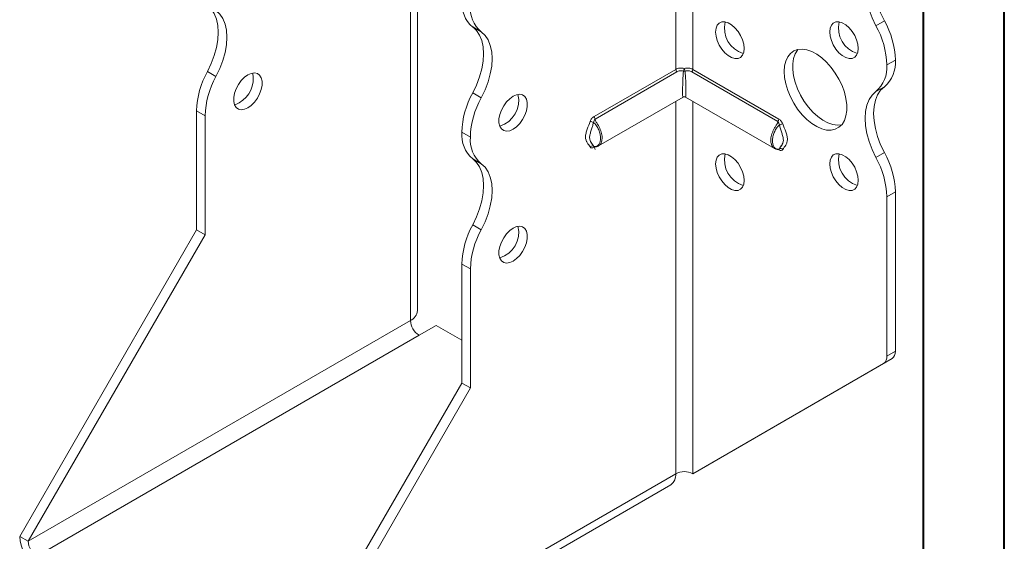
# Model space of a CAD drawing. Header units: millimetres. Extents: x 0 to 210, y 0 to 297.
# Tile 3 of 8: x 149 to 210, y 55 to 88. Entities that reach past the tile are written whole.
import ezdxf

# ---------------------------------------------------------------- set-up
doc = ezdxf.new("R2010")
doc.units = ezdxf.units.MM

msp = doc.modelspace()

# ---------------------------------------------------------------- linework, layer by layer
at = {"color": 7, "linetype": 'Continuous', "lineweight": 40}
for p, q in [((210.079, 0.215), (210.079, 297.215)), ((205.079, 5.215), (205.079, 292.215))]:
    msp.add_line(p, q, dxfattribs=at)
at = {"color": 7, "linetype": 'Continuous', "lineweight": 15}
for p, q in [((173.713, 69.692), (173.713, 92.657)), ((173.274, 69.08), (173.274, 92.045)), ((189.714, 90.817), (189.714, 84.629)), ((190.775, 84.629), (190.775, 90.817)), ((202.12, 87.334), (202.65, 87.64)), ((177.661, 86.947), (177.131, 87.253)), ((203.326, 85.209), (202.795, 84.903)), ((202.795, 84.902), (203.326, 85.208)), ((202.795, 84.903), (202.795, 84.902)), ((203.326, 85.209), (203.326, 85.208)), ((160.691, 84.495), (161.221, 84.188)), ((184.652, 81.707), (189.714, 84.629)), ((189.782, 84.476), (184.72, 81.554)), ((196.04, 81.397), (190.707, 84.476)), ((190.775, 84.629), (196.108, 81.55)), ((177.131, 83.17), (177.661, 82.864)), ((202.651, 83.558), (202.12, 83.252)), ((184.922, 79.885), (190.169, 82.915)), ((189.714, 82.652), (189.714, 59.589)), ((190.319, 82.915), (195.841, 79.727)), ((190.775, 59.589), (190.775, 82.652)), ((160.546, 81.758), (160.015, 82.065)), ((160.015, 74.695), (160.015, 82.065)), ((160.546, 74.388), (160.546, 81.758)), ((176.986, 80.432), (176.456, 80.738)), ((176.456, 80.738), (176.986, 80.432)), ((176.456, 80.738), (176.456, 80.738)), ((176.986, 80.432), (176.986, 80.432)), ((184.633, 79.849), (184.613, 79.871)), ((184.7, 79.83), (184.652, 79.803)), ((196.108, 79.646), (196.06, 79.673)), ((202.12, 79.168), (202.651, 79.474)), ((177.661, 78.781), (177.131, 79.087)), ((203.326, 77.044), (202.795, 76.738)), ((203.326, 77.044), (203.326, 67.175)), ((202.795, 76.738), (202.795, 66.869)), ((149.055, 55.711), (160.015, 74.695)), ((160.546, 74.388), (160.015, 74.695)), ((177.131, 75.004), (177.661, 74.698)), ((149.586, 55.405), (160.546, 74.388)), ((176.986, 72.268), (176.456, 72.574)), ((176.456, 65.204), (176.456, 72.574)), ((176.986, 64.898), (176.986, 72.268)), ((173.274, 69.08), (149.586, 55.405)), ((173.804, 68.161), (174.865, 68.773)), ((176.456, 67.855), (174.865, 68.773)), ((150.116, 54.486), (173.804, 68.161)), ((202.795, 66.869), (203.326, 67.175)), ((191.305, 59.895), (203.119, 66.717)), ((203.119, 66.717), (202.588, 66.411)), ((190.775, 59.589), (202.588, 66.411)), ((165.496, 46.22), (176.456, 65.204)), ((166.026, 45.914), (176.986, 64.898)), ((176.456, 65.204), (176.986, 64.898)), ((190.775, 59.589), (191.305, 59.895)), ((166.026, 45.914), (189.714, 59.589)), ((189.714, 59.589), (189.714, 59.589)), ((165.715, 45.227), (189.403, 58.902)), ((149.586, 55.405), (149.055, 55.711))]:
    msp.add_line(p, q, dxfattribs=at)
at = {"color": 7, "linetype": 'Continuous', "lineweight": 15, "flags": 128}
for points in [[(202.65, 91.723), (202.414, 91.506), (202.225, 91.225), (202.087, 90.888), (202.003, 90.5), (201.975, 90.071), (202.003, 89.61), (202.087, 89.125), (202.225, 88.629), (202.414, 88.13), (202.65, 87.64)], [(202.12, 87.334), (201.884, 87.824), (201.695, 88.323), (201.557, 88.819), (201.473, 89.304), (201.445, 89.765), (201.473, 90.194), (201.557, 90.582), (201.695, 90.919), (201.884, 91.2), (202.12, 91.417)], [(160.691, 88.578), (160.927, 88.361), (161.116, 88.08), (161.254, 87.743), (161.338, 87.355), (161.366, 86.926), (161.338, 86.465), (161.254, 85.98), (161.116, 85.483), (160.927, 84.985), (160.691, 84.495)], [(161.221, 84.188), (161.457, 84.678), (161.646, 85.177), (161.784, 85.674), (161.868, 86.158), (161.896, 86.62), (161.868, 87.049), (161.784, 87.437), (161.646, 87.774), (161.457, 88.055), (161.221, 88.272)], [(192.189, 86.943), (192.214, 87.173), (192.29, 87.359), (192.411, 87.492), (192.571, 87.563), (192.759, 87.568), (192.966, 87.508), (193.179, 87.385), (193.386, 87.206), (193.575, 86.983), (193.734, 86.728), (193.855, 86.456), (193.931, 86.182), (193.957, 85.923), (193.931, 85.693), (193.855, 85.507), (193.734, 85.374), (193.575, 85.303), (193.386, 85.298), (193.179, 85.358), (192.966, 85.481), (192.759, 85.66), (192.571, 85.883), (192.411, 86.138), (192.29, 86.41), (192.214, 86.684), (192.189, 86.943)], [(199.26, 86.944), (199.286, 87.173), (199.361, 87.36), (199.482, 87.492), (199.642, 87.564), (199.83, 87.569), (200.037, 87.508), (200.25, 87.385), (200.457, 87.207), (200.646, 86.984), (200.805, 86.729), (200.926, 86.456), (201.002, 86.182), (201.028, 85.923), (201.002, 85.694), (200.926, 85.508), (200.805, 85.375), (200.646, 85.304), (200.457, 85.298), (200.25, 85.359), (200.037, 85.482), (199.83, 85.66), (199.642, 85.884), (199.482, 86.139), (199.361, 86.411), (199.286, 86.685), (199.26, 86.944)], [(177.131, 83.17), (177.367, 83.66), (177.556, 84.158), (177.694, 84.655), (177.778, 85.139), (177.806, 85.601), (177.778, 86.03), (177.694, 86.418), (177.556, 86.755), (177.367, 87.035), (177.131, 87.253)], [(177.661, 82.864), (177.897, 83.353), (178.086, 83.852), (178.224, 84.349), (178.308, 84.833), (178.337, 85.295), (178.308, 85.724), (178.224, 86.111), (178.086, 86.449), (177.897, 86.729), (177.661, 86.947)], [(196.431, 84.494), (196.457, 84.84), (196.532, 85.147), (196.654, 85.409), (196.821, 85.618), (197.029, 85.769), (197.271, 85.857), (197.542, 85.881), (197.835, 85.841), (198.142, 85.736), (198.454, 85.57), (198.765, 85.347), (199.066, 85.073), (199.348, 84.755), (199.606, 84.401), (199.832, 84.02), (200.02, 83.623), (200.165, 83.219), (200.264, 82.819), (200.314, 82.433), (200.314, 82.072), (200.264, 81.744), (200.165, 81.459), (200.02, 81.223), (199.832, 81.042), (199.606, 80.922), (199.348, 80.866), (199.066, 80.874), (198.765, 80.947), (198.454, 81.083), (198.142, 81.278), (197.835, 81.527), (197.542, 81.824), (197.271, 82.161), (197.029, 82.53), (196.821, 82.92), (196.654, 83.322), (196.532, 83.725), (196.457, 84.119), (196.431, 84.494)], [(197.292, 85.861), (197.263, 85.827), (197.117, 85.591), (197.018, 85.305), (196.968, 84.977), (196.968, 84.616), (197.018, 84.23), (197.117, 83.83), (197.263, 83.426), (197.451, 83.029), (197.677, 82.648), (197.934, 82.294), (198.217, 81.976), (198.517, 81.702), (198.828, 81.479), (199.141, 81.313), (199.447, 81.208), (199.74, 81.168), (199.99, 81.188)], [(163.197, 84.289), (162.986, 84.137), (162.787, 83.935), (162.611, 83.694), (162.47, 83.428), (162.371, 83.153), (162.32, 82.885), (162.32, 82.639), (162.371, 82.429), (162.47, 82.268), (162.611, 82.166), (162.787, 82.127), (162.986, 82.155), (163.197, 82.247), (163.409, 82.399), (163.608, 82.601), (163.784, 82.842), (163.925, 83.108), (164.024, 83.383), (164.075, 83.652), (164.075, 83.898), (164.024, 84.107), (163.925, 84.268), (163.784, 84.37), (163.608, 84.409), (163.409, 84.381), (163.197, 84.289)], [(179.638, 82.963), (179.426, 82.812), (179.227, 82.609), (179.052, 82.368), (178.91, 82.103), (178.811, 81.828), (178.76, 81.559), (178.76, 81.313), (178.811, 81.104), (178.91, 80.943), (179.052, 80.84), (179.227, 80.802), (179.426, 80.83), (179.638, 80.922), (179.849, 81.074), (180.048, 81.276), (180.224, 81.517), (180.365, 81.783), (180.464, 82.058), (180.515, 82.326), (180.515, 82.572), (180.464, 82.782), (180.365, 82.942), (180.224, 83.045), (180.048, 83.084), (179.849, 83.056), (179.638, 82.963)], [(202.12, 79.168), (201.884, 79.658), (201.695, 80.157), (201.557, 80.654), (201.473, 81.138), (201.445, 81.6), (201.473, 82.029), (201.557, 82.416), (201.695, 82.754), (201.884, 83.034), (202.12, 83.252)], [(202.651, 83.558), (202.415, 83.34), (202.225, 83.06), (202.087, 82.723), (202.003, 82.335), (201.975, 81.906), (202.003, 81.444), (202.087, 80.96), (202.225, 80.463), (202.415, 79.964), (202.651, 79.474)], [(162.667, 82.554), (162.456, 82.461), (162.366, 82.441)], [(192.189, 78.778), (192.214, 79.007), (192.29, 79.194), (192.411, 79.326), (192.571, 79.397), (192.759, 79.403), (192.966, 79.342), (193.179, 79.219), (193.386, 79.041), (193.575, 78.818), (193.734, 78.562), (193.855, 78.29), (193.931, 78.016), (193.957, 77.757), (193.931, 77.528), (193.855, 77.341), (193.734, 77.209), (193.575, 77.138), (193.386, 77.132), (193.179, 77.193), (192.966, 77.316), (192.759, 77.494), (192.571, 77.717), (192.411, 77.973), (192.29, 78.245), (192.214, 78.519), (192.189, 78.778)], [(199.26, 78.779), (199.286, 79.008), (199.361, 79.194), (199.482, 79.327), (199.642, 79.398), (199.83, 79.404), (200.037, 79.343), (200.25, 79.22), (200.457, 79.042), (200.646, 78.818), (200.805, 78.563), (200.926, 78.291), (201.002, 78.017), (201.028, 77.758), (201.002, 77.529), (200.926, 77.342), (200.805, 77.209), (200.646, 77.138), (200.457, 77.133), (200.25, 77.194), (200.037, 77.317), (199.83, 77.495), (199.642, 77.718), (199.482, 77.973), (199.361, 78.246), (199.286, 78.519), (199.26, 78.779)], [(177.131, 75.004), (177.367, 75.494), (177.556, 75.993), (177.694, 76.489), (177.778, 76.974), (177.806, 77.436), (177.778, 77.865), (177.694, 78.252), (177.556, 78.59), (177.367, 78.87), (177.131, 79.087)], [(177.661, 74.698), (177.897, 75.188), (178.086, 75.686), (178.224, 76.183), (178.308, 76.668), (178.337, 77.129), (178.308, 77.558), (178.224, 77.946), (178.086, 78.283), (177.897, 78.564), (177.661, 78.781)], [(179.638, 74.798), (179.426, 74.646), (179.227, 74.444), (179.052, 74.203), (178.91, 73.937), (178.811, 73.662), (178.76, 73.394), (178.76, 73.148), (178.811, 72.938), (178.91, 72.778), (179.052, 72.675), (179.227, 72.636), (179.426, 72.664), (179.638, 72.757), (179.849, 72.908), (180.048, 73.111), (180.224, 73.352), (180.365, 73.617), (180.464, 73.892), (180.515, 74.161), (180.515, 74.407), (180.464, 74.616), (180.365, 74.777), (180.224, 74.88), (180.048, 74.918), (179.849, 74.89), (179.638, 74.798)]]:
    msp.add_lwpolyline(points, dxfattribs=at)
at = {"color": 7, "linetype": 'Continuous', "lineweight": 15}
for centre, radius, start, end in [((178.407, 88.738), 1.959, 175.16254, 229.32327), ((178.938, 88.432), 1.959, 175.16254, 229.32327), ((194.387, 87.192), 1.658, 166.94965, 253.04497), ((201.458, 87.193), 1.658, 166.94965, 253.04497), ((197.486, 84.738), 5.312, 1.78232, 29.26309), ((198.017, 85.044), 5.312, 1.78232, 29.26309), ((200.844, 84.737), 1.959, 310.67673, 4.83746), ((201.374, 85.043), 1.959, 310.67673, 4.83746), ((165.321, 81.899), 5.308, 150.73258, 178.21727), ((161.77, 84.068), 1.76, 300.64393, 10.92493), ((189.948, 84.641), 0.234, 182.87561, 224.84923), ((190.8, 84.416), 0.618, 153.92698, 169.77405), ((190.244, 84.792), 0.272, 258.72993, 281.27007), ((189.689, 84.416), 0.618, 10.22595, 26.07302), ((190.541, 84.641), 0.234, 315.15077, 357.12438), ((165.852, 81.593), 5.308, 150.73258, 178.21727), ((181.765, 80.573), 5.312, 150.73691, 178.21768), ((178.323, 82.702), 1.658, 286.95489, 13.05048), ((182.295, 80.267), 5.312, 150.73691, 178.21768), ((190.244, 82.785), 0.15, 65.0617, 115.77528), ((184.368, 80.92), 0.489, 59.86062, 84.98332), ((184.886, 81.719), 0.234, 182.87561, 224.84923), ((195.874, 81.562), 0.234, 315.15077, 357.12439), ((196.393, 80.763), 0.489, 95.01668, 120.13938), ((178.407, 80.573), 1.959, 175.16254, 229.32327), ((178.938, 80.267), 1.959, 175.16254, 229.32327), ((184.542, 79.72), 0.167, 64.57096, 141.96884), ((184.753, 79.805), 0.101, 156.37589, 181.47714), ((194.387, 79.027), 1.658, 166.94965, 253.04497), ((196.006, 79.648), 0.102, 358.65339, 21.59284), ((196.219, 79.563), 0.167, 38.03116, 115.42904), ((201.458, 79.027), 1.658, 166.94965, 253.04497), ((198.02, 76.879), 5.308, 1.78273, 29.26742), ((197.49, 76.573), 5.308, 1.78273, 29.26742), ((181.762, 72.409), 5.308, 150.73258, 178.21727), ((182.292, 72.102), 5.308, 150.73258, 178.21727), ((178.323, 74.536), 1.658, 286.95489, 13.05048), ((172.962, 69.767), 0.754, 294.37466, 354.3052), ((174.425, 69.132), 1.153, 182.60548, 237.39452), ((202.825, 67.126), 0.503, 305.69804, 5.62038), ((202.295, 66.82), 0.503, 305.69804, 5.62038), ((188.979, 59.508), 0.739, 305.01333, 6.29885), ((190.244, 58.565), 1.153, 62.60967, 117.39033), ((151.358, 55.816), 2.305, 182.60548, 237.39452), ((150.737, 55.457), 1.153, 182.60548, 237.39452)]:
    msp.add_arc(centre, radius, start, end, dxfattribs=at)
for major_axis, start_param, end_param in [((0.078, 1.314), 1.3458, 3.177797), ((-0.078, 1.314), 3.105389, 4.937386)]:
    msp.add_ellipse((190.244, 84.228), major_axis=major_axis, ratio=0.054973, start_param=start_param, end_param=end_param, dxfattribs=at)
for points, knots in [([(189.714, 84.629), (189.749, 84.65), (189.788, 84.667), (189.87, 84.693), (189.915, 84.703), (190.051, 84.719), (190.149, 84.713), (190.244, 84.687)], [0, 0, 0, 0, 0.25, 0.25, 0.5, 0.5, 1, 1, 1, 1]), ([(190.191, 84.525), (190.118, 84.546), (190.042, 84.549), (189.902, 84.53), (189.838, 84.508), (189.782, 84.476)], [0, 0, 0, 0, 0.5, 0.5, 1, 1, 1, 1]), ([(190.244, 84.687), (190.34, 84.713), (190.437, 84.719), (190.574, 84.703), (190.618, 84.693), (190.701, 84.667), (190.739, 84.65), (190.775, 84.629)], [0, 0, 0, 0, 0.5, 0.5, 0.75, 0.75, 1, 1, 1, 1]), ([(190.707, 84.476), (190.651, 84.508), (190.586, 84.53), (190.446, 84.549), (190.371, 84.546), (190.297, 84.525)], [0, 0, 0, 0, 0.5, 0.5, 1, 1, 1, 1]), ([(190.244, 82.92), (190.203, 82.91), (190.16, 82.899), (190.119, 82.885), (190.118, 82.885)], [0, 0, 0, 0, 0.982695, 1, 1, 1, 1]), ([(190.37, 82.885), (190.369, 82.885), (190.328, 82.899), (190.286, 82.91), (190.244, 82.92)], [0, 0, 0, 0, 0.017305, 1, 1, 1, 1]), ([(184.41, 79.823), (184.353, 79.919), (184.285, 80.002), (184.199, 80.145), (184.173, 80.195), (184.134, 80.311), (184.122, 80.377), (184.122, 80.522), (184.134, 80.601), (184.173, 80.761), (184.199, 80.842), (184.285, 81.084), (184.353, 81.245), (184.41, 81.407)], [0, 0, 0, 0, 0.25, 0.25, 0.375, 0.375, 0.5, 0.5, 0.625, 0.625, 0.75, 0.75, 1, 1, 1, 1]), ([(184.613, 81.343), (184.598, 81.261), (184.576, 81.18), (184.527, 81.02), (184.501, 80.94), (184.451, 80.782), (184.427, 80.704), (184.389, 80.547), (184.377, 80.47), (184.377, 80.331), (184.389, 80.272), (184.426, 80.172), (184.45, 80.13), (184.501, 80.052), (184.527, 80.015), (184.575, 79.944), (184.598, 79.909), (184.613, 79.871)], [0, 0, 0, 0, 0.125, 0.125, 0.25, 0.25, 0.375, 0.375, 0.5, 0.5, 0.625, 0.625, 0.75, 0.75, 0.875, 0.875, 1, 1, 1, 1]), ([(184.652, 81.707), (184.603, 81.679), (184.554, 81.636), (184.469, 81.533), (184.433, 81.471), (184.41, 81.407)], [0, 0, 0, 0, 0.5, 0.5, 1, 1, 1, 1]), ([(184.613, 81.343), (184.622, 81.386), (184.641, 81.425), (184.68, 81.496), (184.699, 81.528), (184.72, 81.554)], [0, 0, 0, 0, 0.5, 0.5, 1, 1, 1, 1]), ([(184.613, 79.871), (184.648, 79.849), (184.684, 79.845), (184.748, 79.847), (184.777, 79.854), (184.859, 79.887), (184.904, 79.924), (184.976, 80.019), (185.004, 80.078), (185.04, 80.211), (185.049, 80.286), (185.049, 80.446), (185.04, 80.529), (185.003, 80.705), (184.976, 80.794), (184.904, 80.971), (184.859, 81.059), (184.778, 81.182), (184.748, 81.221), (184.684, 81.292), (184.648, 81.324), (184.613, 81.343)], [0, 0, 0, 0, 0.0625, 0.0625, 0.125, 0.125, 0.25, 0.25, 0.375, 0.375, 0.5, 0.5, 0.625, 0.625, 0.75, 0.75, 0.875, 0.875, 0.9375, 0.9375, 1, 1, 1, 1]), ([(184.72, 81.554), (184.726, 81.52), (184.736, 81.458), (184.784, 81.377), (184.877, 81.23), (185.015, 80.992), (185.135, 80.654), (185.169, 80.328), (185.103, 80.076), (185.009, 79.93), (184.942, 79.904), (184.931, 79.9)], [0, 0, 0, 0, 0.058258, 0.104471, 0.13482, 0.304958, 0.474678, 0.644317, 0.820002, 0.968715, 1, 1, 1, 1]), ([(195.841, 79.731), (195.823, 79.741), (195.783, 79.763), (195.73, 79.821), (195.688, 79.884), (195.659, 79.946), (195.635, 80.014), (195.614, 80.107), (195.604, 80.236), (195.615, 80.384), (195.649, 80.548), (195.705, 80.716), (195.778, 80.883), (195.867, 81.047), (195.943, 81.166), (195.992, 81.247), (196.018, 81.294), (196.028, 81.345), (196.036, 81.379), (196.04, 81.397)], [0, 0, 0, 0, 0.0484554, 0.1115458, 0.1756779, 0.2122197, 0.2489588, 0.3180151, 0.388441, 0.4712263, 0.5564102, 0.6392153, 0.7244146, 0.8072515, 0.8926496, 0.9166798, 0.9410439, 0.9703908, 1, 1, 1, 1]), ([(196.148, 81.186), (196.113, 81.167), (196.077, 81.135), (196.013, 81.064), (195.983, 81.025), (195.902, 80.902), (195.857, 80.814), (195.785, 80.637), (195.757, 80.548), (195.721, 80.373), (195.712, 80.289), (195.712, 80.129), (195.721, 80.055), (195.757, 79.92), (195.785, 79.861), (195.857, 79.767), (195.902, 79.729), (195.983, 79.697), (196.013, 79.69), (196.077, 79.688), (196.113, 79.692), (196.148, 79.714)], [0, 0, 0, 0, 0.0625, 0.0625, 0.125, 0.125, 0.25, 0.25, 0.375, 0.375, 0.5, 0.5, 0.625, 0.625, 0.75, 0.75, 0.875, 0.875, 0.9375, 0.9375, 1, 1, 1, 1]), ([(196.04, 81.397), (196.062, 81.371), (196.08, 81.339), (196.119, 81.269), (196.139, 81.229), (196.148, 81.186)], [0, 0, 0, 0, 0.5, 0.5, 1, 1, 1, 1]), ([(196.35, 81.25), (196.328, 81.314), (196.292, 81.376), (196.207, 81.479), (196.158, 81.522), (196.108, 81.55)], [0, 0, 0, 0, 0.5, 0.5, 1, 1, 1, 1]), ([(196.148, 79.714), (196.163, 79.751), (196.185, 79.787), (196.234, 79.858), (196.26, 79.894), (196.31, 79.973), (196.334, 80.015), (196.372, 80.115), (196.384, 80.174), (196.384, 80.313), (196.371, 80.39), (196.334, 80.546), (196.31, 80.625), (196.26, 80.783), (196.234, 80.863), (196.185, 81.023), (196.163, 81.104), (196.148, 81.186)], [0, 0, 0, 0, 0.125, 0.125, 0.25, 0.25, 0.375, 0.375, 0.5, 0.5, 0.625, 0.625, 0.75, 0.75, 0.875, 0.875, 1, 1, 1, 1]), ([(196.35, 81.25), (196.408, 81.088), (196.476, 80.927), (196.562, 80.685), (196.588, 80.604), (196.627, 80.444), (196.638, 80.365), (196.639, 80.22), (196.627, 80.154), (196.588, 80.038), (196.562, 79.988), (196.476, 79.845), (196.408, 79.762), (196.35, 79.666)], [0, 0, 0, 0, 0.25, 0.25, 0.375, 0.375, 0.5, 0.5, 0.625, 0.625, 0.75, 0.75, 1, 1, 1, 1]), ([(184.722, 79.677), (184.709, 79.711), (184.673, 79.801), (184.589, 79.926), (184.495, 80.061), (184.42, 80.172), (184.4, 80.255), (184.393, 80.285)], [0, 0, 0, 0, 0.130797, 0.351956, 0.613989, 0.863506, 1, 1, 1, 1]), ([(196.218, 79.835), (196.231, 79.854), (196.252, 79.887), (196.333, 79.997), (196.355, 80.076), (196.361, 80.095)], [0, 0, 0, 0, 0.4803309, 0.8763917, 1, 1, 1, 1]), ([(184.41, 79.823), (184.433, 79.785), (184.469, 79.765), (184.554, 79.761), (184.603, 79.774), (184.652, 79.803)], [0, 0, 0, 0, 0.5, 0.5, 1, 1, 1, 1]), ([(184.627, 79.852), (184.627, 79.852), (184.624, 79.851), (184.629, 79.849), (184.634, 79.848)], [0, 0, 0, 0, 0.212649, 1, 1, 1, 1]), ([(184.634, 79.851), (184.639, 79.848), (184.658, 79.835), (184.694, 79.83), (184.744, 79.827), (184.817, 79.839), (184.889, 79.859), (184.928, 79.892), (184.935, 79.898)], [0, 0, 0, 0, 0.0414446, 0.1720021, 0.2729964, 0.5050988, 0.9098447, 1, 1, 1, 1]), ([(195.842, 79.734), (195.864, 79.719), (195.91, 79.689), (195.987, 79.674), (196.057, 79.666), (196.106, 79.686), (196.127, 79.694)], [0, 0, 0, 0, 0.277073, 0.575427, 0.819025, 1, 1, 1, 1]), ([(196.108, 79.646), (196.158, 79.617), (196.206, 79.603), (196.292, 79.608), (196.328, 79.628), (196.35, 79.666)], [0, 0, 0, 0, 0.5, 0.5, 1, 1, 1, 1]), ([(196.127, 79.691), (196.128, 79.692), (196.131, 79.694), (196.131, 79.694), (196.131, 79.693)], [0, 0, 0, 0, 0.057584, 1, 1, 1, 1])]:
    msp.add_open_spline(points, degree=3, knots=knots, dxfattribs=at)
msp.add_open_spline([(196.148, 79.714), (196.143, 79.704), (196.137, 79.696), (196.128, 79.692)], degree=3, dxfattribs=at)

doc.saveas('drawing.dxf')
